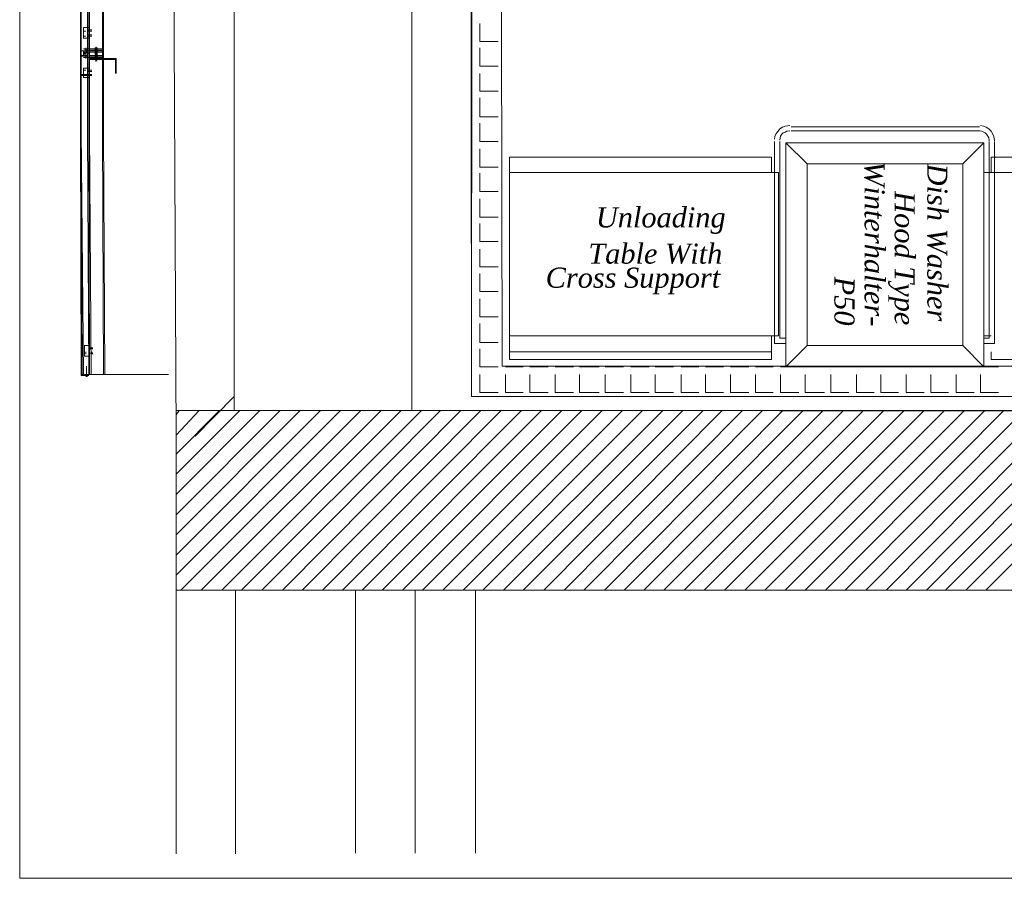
# Model space of a CAD drawing. Header units: millimetres. Extents: x 140304 to 319987, y -10756 to 142544.
# Tile 15 of 203: x 140304 to 143601, y 66071 to 68944. Entities that reach past the tile are written whole.
import ezdxf

# ---------------------------------------------------------------- set-up
doc = ezdxf.new("R2010")
doc.units = ezdxf.units.MM
doc.header["$LTSCALE"] = 10
doc.layers.get('0').update_dxf_attribs({"linetype": 'CONTINUOUS'})
for name, color, linetype, lineweight in [('A wall', 1, 'CONTINUOUS', 15), ('ele_15', 34, 'CONTINUOUS', 15), ('EQUIPMENT', 13, 'CONTINUOUS', 18), ('T', 2, 'CONTINUOUS', 20)]:
    doc.layers.add(name, color=color, linetype=linetype, lineweight=lineweight)
doc.layers.add('hatch', color=7, linetype='CONTINUOUS', lineweight=0, true_color=0x919191)
doc.layers.add('TEXT', color=150, linetype='CONTINUOUS')
doc.styles.get("Standard").update_dxf_attribs({"font": 'verdana.ttf'})

# ---------------------------------------------------------------- blocks, each defined once
blk = doc.blocks.new('Base lucknow')
for points in [[(141820.1, 91656.9), (141817.2, 87578.4)], [(140507.6, 88653.6), (140507.6, 89884.6)], [(140507.6, 88653.6), (140507.6, 89884.6)], [(140510.6, 88656.6), (140510.6, 89884.6)], [(140510.6, 88656.6), (140510.6, 89884.6)], [(140531.3, 88656.6), (140531.3, 89884.6)], [(140535.8, 88656.6), (140535.8, 89884.6)], [(140538.7, 88656.6), (140538.7, 89884.6)], [(140581.8, 88656.6), (140581.8, 89884.6)], [(140584.7, 88656.6), (140584.7, 89884.6)], [(140518, 88778.2), (140518, 88813.8)], [(140518, 88813.8), (140535.8, 88813.8)], [(140525.4, 88801.9), (140518, 88801.9)], [(140525.4, 88784.2), (140518, 88784.2)], [(140531.3, 88778.2), (140531.3, 88813.8)], [(140531.3, 88806.4), (140531.3, 88799)], [(140531.3, 88799), (140531.3, 88806.4)], [(140531.3, 88806.4), (140531.3, 88799)], [(140531.3, 88799), (140531.3, 88806.4)], [(140531.3, 88806.4), (140546.1, 88806.4)], [(140531.3, 88801.9), (140546.1, 88801.9)], [(140531.3, 88781.2), (140531.3, 88791.6)], [(140531.3, 88791.6), (140531.3, 88781.2)], [(140531.3, 88781.2), (140531.3, 88791.6)], [(140531.3, 88791.6), (140531.3, 88781.2)], [(140531.3, 88788.7), (140546.1, 88788.7)], [(140531.3, 88784.2), (140546.1, 88784.2)], [(140535.8, 88813.8), (140535.8, 88778.2)], [(140535.8, 88778.2), (140518, 88778.2)], [(140538.7, 88735.3), (140507.6, 88735.3)], [(140531.3, 88720.4), (140507.6, 88720.4)], [(140507.6, 88720.4), (140507.6, 88443.1)], [(140531.3, 88720.4), (140507.6, 88720.4)], [(140507.6, 88720.4), (140507.6, 88443.1)], [(140535.8, 88742.7), (140518, 88742.7)], [(140518, 88742.7), (140531.3, 88738.2)], [(140518, 88735.3), (140518, 88720.4)], [(140531.3, 88735.3), (140518, 88735.3)], [(140518, 88724.8), (140518, 88730.8)], [(140518, 88730.8), (140525.4, 88730.8)], [(140525.4, 88724.8), (140518, 88724.8)], [(140518, 88720.4), (140531.3, 88720.4)], [(140520.9, 88735.3), (140531.3, 88735.3)], [(140520.9, 88723.3), (140520.9, 88732.2)], [(140520.9, 88723.3), (140520.9, 88732.2)], [(140520.9, 88723.3), (140520.9, 88732.2)], [(140520.9, 88723.3), (140520.9, 88732.2)], [(140531.3, 88720.4), (140520.9, 88720.4)], [(140520.9, 88720.4), (140528.4, 88720.4)], [(140523.9, 88723.3), (140523.9, 88733.7)], [(140523.9, 88723.3), (140523.9, 88732.2)], [(140523.9, 88723.3), (140523.9, 88732.2)], [(140523.9, 88723.3), (140523.9, 88732.2)], [(140525.4, 88735.3), (140525.4, 88745.6)], [(140525.4, 88720.4), (140525.4, 88710)], [(140526.9, 88723.3), (140528.4, 88733.7)], [(140531.3, 88738.2), (140531.3, 88724.8)], [(140531.3, 88735.3), (140531.3, 88720.4)], [(140531.3, 88720.4), (140531.3, 88735.3)], [(140531.3, 88717.4), (140531.3, 88735.3)], [(140531.3, 88727.8), (140538.7, 88727.8)], [(140531.3, 88727.8), (140538.7, 88727.8)], [(140535.8, 88717.4), (140535.8, 88742.7)], [(140535.8, 88742.7), (140584.7, 88742.7)], [(140535.8, 88724.8), (140535.8, 88742.7)], [(140535.8, 88735.3), (140535.8, 88713)], [(140535.8, 88735.3), (140535.8, 88710)], [(140584.7, 88735.3), (140535.8, 88735.3)], [(140538.7, 88720.4), (140538.7, 88738.2)], [(140538.7, 88738.2), (140581.8, 88738.2)], [(140538.7, 88730.8), (140538.7, 88713)], [(140581.8, 88730.8), (140538.7, 88730.8)], [(140581.8, 88720.4), (140538.7, 88720.4)], [(140564, 88745.6), (140556.6, 88745.6)], [(140556.6, 88738.2), (140556.6, 88745.6)], [(140556.6, 88738.2), (140564, 88738.2)], [(140556.6, 88735.3), (140564, 88735.3)], [(140556.6, 88707), (140556.6, 88735.3)], [(140556.6, 88735.3), (140564, 88735.3)], [(140564, 88735.3), (140556.6, 88735.3)], [(140561, 88702.6), (140561, 88748.5)], [(140561, 88745.6), (140561, 88738.2)], [(140561, 88745.6), (140561, 88738.2)], [(140561, 88735.3), (140561, 88707)], [(140561, 88735.3), (140561, 88707)], [(140564, 88745.6), (140564, 88738.2)], [(140564, 88735.3), (140564, 88707)], [(140581.8, 88738.2), (140581.8, 88720.4)], [(140581.8, 88713), (140581.8, 88730.8)], [(140584.7, 88742.7), (140584.7, 88717.4)], [(140584.7, 88710), (140584.7, 88735.3)], [(140531.3, 88717.4), (140510.6, 88717.4)], [(140510.6, 88717.4), (140510.6, 88443.1)], [(140531.3, 88717.4), (140510.6, 88717.4)], [(140510.6, 88717.4), (140510.6, 88443.1)], [(140518, 88717.4), (140531.3, 88717.4)], [(140535.8, 88713), (140518, 88713)], [(140531.3, 88717.4), (140531.3, 88443.1)], [(140584.7, 88717.4), (140535.8, 88717.4)], [(140535.8, 88710), (140535.8, 88440.1)], [(140535.8, 88710), (140584.7, 88710)], [(140538.7, 88713), (140581.8, 88713)], [(140538.7, 88710), (140538.7, 88440.1)], [(140627.7, 88710), (140538.7, 88710)], [(140538.7, 88707), (140624.8, 88707)], [(140564, 88707), (140556.6, 88707)], [(140564, 88707), (140556.6, 88707)], [(140556.6, 88707), (140564, 88707)], [(140564, 88702.6), (140556.6, 88702.6)], [(140581.8, 88710), (140581.8, 88440.1)], [(140584.7, 88710), (140584.7, 88440.1)], [(140624.8, 88707), (140624.8, 88659.6)], [(140627.7, 88659.6), (140627.7, 88710)], [(140531.3, 88653.6), (140507.6, 88653.6)], [(140531.3, 88653.6), (140507.6, 88653.6)], [(140531.3, 88656.6), (140510.6, 88656.6)], [(140531.3, 88656.6), (140510.6, 88656.6)], [(140535.8, 88677.4), (140518, 88677.4)], [(140518, 88677.4), (140518, 88646.2)], [(140525.4, 88671.4), (140518, 88671.4)], [(140525.4, 88653.6), (140518, 88653.6)], [(140531.3, 88677.4), (140531.3, 88646.2)], [(140531.3, 88674.4), (140531.3, 88667)], [(140531.3, 88667), (140531.3, 88674.4)], [(140531.3, 88674.4), (140531.3, 88667)], [(140531.3, 88667), (140531.3, 88674.4)], [(140531.3, 88671.4), (140546.1, 88671.4)], [(140531.3, 88667), (140546.1, 88667)], [(140531.3, 88649.2), (140531.3, 88656.6)], [(140531.3, 88656.6), (140531.3, 88649.2)], [(140531.3, 88649.2), (140531.3, 88656.6)], [(140531.3, 88656.6), (140531.3, 88649.2)], [(140531.3, 88656.6), (140546.1, 88656.6)], [(140531.3, 88653.6), (140546.1, 88653.6)], [(140535.8, 88646.2), (140535.8, 88677.4)], [(140518, 88646.2), (140535.8, 88646.2)], [(140513.5, 87649.6), (140507.6, 88468.3)], [(140510.6, 87649.6), (140507.6, 88468.3)], [(140513.5, 87652.6), (140510.6, 88468.3)], [(140518, 87652.6), (140510.6, 88468.3)], [(140535.8, 87652.6), (140531.3, 88468.3)], [(140538.7, 87652.6), (140535.8, 88468.3)], [(140543.2, 87652.6), (140538.7, 88468.3)], [(140584.7, 87652.6), (140581.8, 88468.3)], [(140589.2, 87652.6), (140584.7, 88468.3)], [(140520.9, 87713.3), (140520.9, 87749)], [(140520.9, 87749), (140538.7, 87749)], [(140535.8, 87713.3), (140535.8, 87749)], [(140535.8, 87746), (140535.8, 87738.6)], [(140535.8, 87738.6), (140535.8, 87746)], [(140535.8, 87746), (140535.8, 87738.6)], [(140535.8, 87738.6), (140535.8, 87746)], [(140535.8, 87741.6), (140549.2, 87741.6)], [(140535.8, 87738.6), (140549.2, 87738.6)], [(140538.7, 87749), (140538.7, 87713.3)], [(140538.7, 87713.3), (140520.9, 87713.3)], [(140525.4, 87728.2), (140525.4, 87720.8)], [(140535.8, 87720.8), (140535.8, 87728.2)], [(140535.8, 87728.2), (140535.8, 87720.8)], [(140535.8, 87720.8), (140535.8, 87728.2)], [(140535.8, 87728.2), (140535.8, 87720.8)], [(140535.8, 87723.8), (140549.2, 87723.8)], [(140535.8, 87723.8), (140549.2, 87723.8)], [(140538.7, 87720.8), (140538.7, 87728.2)], [(140538.7, 87720.8), (140538.7, 87728.2)], [(140543.2, 87720.8), (140543.2, 87728.2)], [(140543.2, 87720.8), (140543.2, 87728.2)], [(140546.1, 87720.8), (140546.1, 87728.2)], [(140546.1, 87720.8), (140546.1, 87728.2)], [(140549.2, 87720.8), (140546.1, 87728.2)], [(140528.4, 87645.2), (140528.4, 87680.7)], [(140535.8, 87649.6), (140510.6, 87649.6)], [(140535.8, 87652.6), (140513.5, 87652.6)], [(140535.8, 87649.6), (140513.5, 87649.6)], [(140535.8, 87652.6), (140518, 87652.6)], [(140538.7, 87652.6), (140520.9, 87652.6)], [(140520.9, 87652.6), (140535.8, 87652.6)], [(140525.4, 87649.6), (140531.3, 87649.6)], [(140531.3, 87645.2), (140525.4, 87645.2)], [(140538.7, 87652.6), (140589.2, 87652.6)], [(140589.2, 87652.6), (140802.8, 87652.6)], [(140828, 87532.4), (159965.8, 87532.4)], [(145913.4, 87528), (141827.5, 87532.4)], [(140828, 86930.3), (140828, 87528)], [(149462.5, 86930.3), (140828, 86930.3)], [(140828, 86930.3), (140828, 86047.9)], [(141026.7, 86930.3), (141026.7, 86047.9)], [(141026.7, 86930.3), (141026.7, 86047.9)], [(141429.2, 86930.3), (141429.2, 86050.8)], [(141628.9, 86930.3), (141628.9, 86050.8)], [(141628.9, 86930.3), (141628.9, 86050.8)], [(141830.6, 86930.3), (141830.6, 86050.8)], [(141830.6, 86930.3), (141830.6, 86050.8)]]:
    blk.add_lwpolyline(points)
at = {"layer": 'A wall', "ltscale": 0.25}
for points in [[(140828, 87446.4), (140762.7, 100502.1)], [(141919.5, 87680.7), (141912.1, 91756.3)], [(141817.2, 87581.4), (141812.7, 91656.9)], [(141022.2, 91453.8), (141022.2, 87532.4)], [(141617, 91453.8), (141617, 87532.4)], [(152566.6, 87680.7), (141919.5, 87680.7)], [(141817.2, 87578.4), (152566.6, 87578.4)], [(140828, 87532.4), (159965.8, 87532.4)], [(140828, 86930.3), (140828, 87528)], [(149462.5, 86930.3), (140828, 86930.3)]]:
    blk.add_lwpolyline(points, dxfattribs=at)
at = {"layer": 'EQUIPMENT'}
for points in [[(142837.5, 88459.4), (142833.1, 88449)], [(142843.5, 88466.8), (142837.5, 88459.4)], [(142849.4, 88474.2), (142843.5, 88466.8)], [(142858.3, 88480.2), (142849.4, 88474.2)], [(142856.8, 88456.4), (142852.4, 88450.5)], [(142861.3, 88460.8), (142856.8, 88456.4)], [(142867.2, 88483.1), (142858.3, 88480.2)], [(142867.2, 88463.8), (142861.3, 88460.8)], [(142883.5, 88486), (142867.2, 88483.1)], [(142873.2, 88466.8), (142867.2, 88463.8)], [(142883.5, 88468.3), (142873.2, 88466.8)], [(142888, 88481.6), (143518.3, 88481.6)], [(142888, 88468.3), (143518.3, 88468.3)], [(143525.7, 88466.8), (143519.7, 88468.3)], [(143531.6, 88483.1), (143521.3, 88486)], [(143533.1, 88463.8), (143525.7, 88466.8)], [(143540.5, 88480.2), (143531.6, 88483.1)], [(143537.6, 88460.8), (143533.1, 88463.8)], [(143542, 88456.4), (143537.6, 88460.8)], [(143549.4, 88474.2), (143540.5, 88480.2)], [(143546.5, 88450.5), (143542, 88456.4)], [(143556.8, 88466.8), (143549.4, 88474.2)], [(143561.3, 88459.4), (143556.8, 88466.8)], [(143565.7, 88449), (143561.3, 88459.4)], [(142833.1, 88449), (142831.6, 88440.1)], [(142831.6, 88432.7), (142831.6, 87756.4)], [(142850.9, 88444.5), (142849.4, 88437.1)], [(142849.4, 88432.7), (142849.4, 87774.2)], [(142852.4, 88450.5), (142850.9, 88444.5)], [(142870.1, 88428.2), (143533.1, 88428.2)], [(142870.1, 87677.8), (142870.1, 88428.2)], [(142941.4, 88357.1), (142870.1, 88428.2)], [(143461.9, 88357.1), (143533.1, 88428.2)], [(143533.1, 88428.2), (143533.1, 87677.8)], [(143549.4, 88444.5), (143546.5, 88450.5)], [(143550.9, 88434.2), (143549.4, 88444.5)], [(143550.9, 88432.7), (143550.9, 87774.2)], [(143568.7, 88434.2), (143565.7, 88449)], [(143568.7, 88432.7), (143568.7, 87756.4)], [(142821.2, 88379.3), (141944.7, 88379.3)], [(141944.7, 88379.3), (141944.7, 87703)], [(142821.2, 88328.9), (142821.2, 88379.3)], [(142941.4, 88357.1), (143461.9, 88357.1)], [(142941.4, 87749), (142941.4, 88357.1)], [(143461.9, 88357.1), (143461.9, 87749)], [(143556.8, 88379.3), (144382.9, 88379.3)], [(143556.8, 88328.9), (143556.8, 88379.3)], [(141944.7, 88328.9), (142821.2, 88328.9)], [(142821.2, 88328.9), (142845, 88328.9)], [(142845, 88328.9), (142845, 87781.6)], [(143533.1, 87781.6), (143533.1, 88328.9)], [(143533.1, 88328.9), (144382.9, 88328.9)], [(144382.9, 88328.9), (143556.8, 88328.9)], [(141944.7, 87781.6), (142821.2, 87781.6)], [(142821.2, 87781.6), (142821.2, 87728.2)], [(142821.2, 87781.6), (142845, 87781.6)], [(142849.4, 87774.2), (142870.1, 87774.2)], [(143556.8, 87781.6), (143533.1, 87781.6)], [(143550.9, 87774.2), (143533.1, 87774.2)], [(142831.6, 87756.4), (142870.1, 87756.4)], [(142941.4, 87749), (142870.1, 87677.8)], [(143461.9, 87749), (142941.4, 87749)], [(143461.9, 87749), (143533.1, 87677.8)], [(143568.7, 87756.4), (143533.1, 87756.4)], [(142821.2, 87728.2), (141944.7, 87728.2)], [(141944.7, 87703), (142821.2, 87703)], [(142821.2, 87703), (142821.2, 87728.2)], [(143556.8, 87703), (143556.8, 87728.2)], [(144382.9, 87703), (143556.8, 87703)]]:
    blk.add_lwpolyline(points, dxfattribs=at)
at = {"layer": 'hatch', "color": 5, "true_color": 0x0e19f1}
for points in [[(141845.4, 88766.4), (141845.4, 88827.2)], [(141845.4, 88766.4), (141906.1, 88766.4)], [(141845.4, 88684.8), (141845.4, 88745.6)], [(141845.4, 88684.8), (141906.1, 88684.8)], [(141845.4, 88600.2), (141845.4, 88659.6)], [(141845.4, 88600.2), (141906.1, 88600.2)], [(141845.4, 88514.2), (141845.4, 88578)], [(141845.4, 88514.2), (141906.1, 88514.2)], [(141845.4, 88432.7), (141845.4, 88493.4)], [(141845.4, 88432.7), (141906.1, 88432.7)], [(141845.4, 88346.6), (141845.4, 88407.4)], [(141845.4, 88346.6), (141906.1, 88346.6)], [(141845.4, 88265.1), (141845.4, 88325.9)], [(141845.4, 88265.1), (141906.1, 88265.1)], [(141845.4, 88179.1), (141845.4, 88239.9)], [(141845.4, 88179.1), (141906.1, 88179.1)], [(141845.4, 88097.5), (141845.4, 88158.3)], [(141845.4, 88097.5), (141906.1, 88097.5)], [(141845.4, 88012.9), (141845.4, 88072.3)], [(141845.4, 88012.9), (141906.1, 88012.9)], [(141845.4, 87929.9), (141845.4, 87990.7)], [(141845.4, 87929.9), (141906.1, 87929.9)], [(141845.4, 87845.4), (141845.4, 87906.1)], [(141845.4, 87845.4), (141906.1, 87845.4)], [(141845.4, 87759.3), (141845.4, 87823.2)], [(141845.4, 87759.3), (141906.1, 87759.3)], [(141845.4, 87677.8), (141845.4, 87738.6)], [(141845.4, 87677.8), (141906.1, 87677.8)], [(141931.4, 87677.8), (141990.7, 87677.8)], [(142012.9, 87677.8), (142073.7, 87677.8)], [(142097.5, 87677.8), (142158.3, 87677.8)], [(142179.1, 87677.8), (142244.3, 87677.8)], [(142265.1, 87677.8), (142325.9, 87677.8)], [(142351.1, 87677.8), (142411.9, 87677.8)], [(142432.7, 87677.8), (142493.5, 87677.8)], [(142518.7, 87677.8), (142578, 87677.8)], [(142600.2, 87677.8), (142661, 87677.8)], [(142684.8, 87677.8), (142745.6, 87677.8)], [(142767.8, 87677.8), (142827.2, 87677.8)], [(142852.4, 87677.8), (142913.2, 87677.8)], [(143533.1, 87677.8), (142870.1, 87677.8)], [(142934, 87677.8), (142999.2, 87677.8)], [(143020, 87677.8), (143080.8, 87677.8)], [(143106, 87677.8), (143165.3, 87677.8)], [(143187.5, 87677.8), (143246.9, 87677.8)], [(143272.1, 87677.8), (143332.9, 87677.8)], [(143355.1, 87677.8), (143414.5, 87677.8)], [(143439.7, 87677.8), (143500.5, 87677.8)], [(143521.3, 87677.8), (143582, 87677.8)], [(141845.4, 87591.8), (141845.4, 87652.6)], [(141931.4, 87591.8), (141931.4, 87652.6)], [(142012.9, 87591.8), (142012.9, 87652.6)], [(142097.5, 87591.8), (142097.5, 87652.6)], [(142179.1, 87591.8), (142179.1, 87652.6)], [(142265.1, 87591.8), (142265.1, 87652.6)], [(142351.1, 87591.8), (142351.1, 87652.6)], [(142432.7, 87591.8), (142432.7, 87652.6)], [(142518.7, 87591.8), (142518.7, 87652.6)], [(142600.2, 87591.8), (142600.2, 87652.6)], [(142684.8, 87591.8), (142684.8, 87652.6)], [(142767.8, 87591.8), (142767.8, 87652.6)], [(142852.4, 87591.8), (142852.4, 87652.6)], [(142934, 87591.8), (142934, 87652.6)], [(143020, 87591.8), (143020, 87652.6)], [(143106, 87591.8), (143106, 87652.6)], [(143187.5, 87591.8), (143187.5, 87652.6)], [(143272.1, 87591.8), (143272.1, 87652.6)], [(143355.1, 87591.8), (143355.1, 87652.6)], [(143439.7, 87591.8), (143439.7, 87652.6)], [(143521.3, 87591.8), (143521.3, 87652.6)], [(141845.4, 87591.8), (141906.1, 87591.8)], [(141931.4, 87591.8), (141990.7, 87591.8)], [(142012.9, 87591.8), (142073.7, 87591.8)], [(142097.5, 87591.8), (142158.3, 87591.8)], [(142179.1, 87591.8), (142244.3, 87591.8)], [(142265.1, 87591.8), (142325.9, 87591.8)], [(142351.1, 87591.8), (142411.9, 87591.8)], [(142432.7, 87591.8), (142493.5, 87591.8)], [(142518.7, 87591.8), (142578, 87591.8)], [(142600.2, 87591.8), (142661, 87591.8)], [(142684.8, 87591.8), (142745.6, 87591.8)], [(142767.8, 87591.8), (142827.2, 87591.8)], [(142852.4, 87591.8), (142913.2, 87591.8)], [(142934, 87591.8), (142999.2, 87591.8)], [(143020, 87591.8), (143080.8, 87591.8)], [(143106, 87591.8), (143165.3, 87591.8)], [(143187.5, 87591.8), (143246.9, 87591.8)], [(143272.1, 87591.8), (143332.9, 87591.8)], [(143355.1, 87591.8), (143414.5, 87591.8)], [(143439.7, 87591.8), (143500.5, 87591.8)], [(143521.3, 87591.8), (143582, 87591.8)]]:
    blk.add_lwpolyline(points, dxfattribs=at)
at = {"layer": 'hatch'}
for points in [[(140891.7, 87446.4), (141022.2, 87578.4)], [(140828, 87517.6), (140838.3, 87532.4)], [(140828, 87449.4), (140905.1, 87532.4)], [(140828, 87385.6), (140973.3, 87532.4)], [(140828, 87318.8), (141041.5, 87532.4)], [(140828, 87250.6), (141108.2, 87532.4)], [(140828, 87182.5), (141176.5, 87532.4)], [(140828, 87115.7), (141243.3, 87532.4)], [(140828, 87047.5), (141311.4, 87532.4)], [(140828, 86980.7), (141378.2, 87532.4)], [(140844.3, 86930.3), (141446.4, 87532.4)], [(140912.5, 86930.3), (141514.6, 87532.4)], [(140980.7, 86930.3), (141581.3, 87532.4)], [(141047.4, 86930.3), (141649.6, 87532.4)], [(141115.7, 86930.3), (141713.4, 87532.4)], [(141183.9, 86930.3), (141781.5, 87532.4)], [(141250.7, 86930.3), (141848.3, 87532.4)], [(141318.8, 86930.3), (141916.6, 87532.4)], [(141385.6, 86930.3), (141984.8, 87532.4)], [(141450.9, 86930.3), (142051.5, 87532.4)], [(141517.6, 86930.3), (142119.7, 87532.4)], [(141585.8, 86930.3), (142186.5, 87532.4)], [(141652.6, 86930.3), (142254.7, 87532.4)], [(141720.8, 86930.3), (142322.9, 87532.4)], [(141789, 86930.3), (142389.6, 87532.4)], [(141855.7, 86930.3), (142457.9, 87532.4)], [(141924, 86930.3), (142524.6, 87532.4)], [(141990.7, 86930.3), (142592.8, 87532.4)], [(142058.9, 86930.3), (142656.6, 87532.4)], [(142127.1, 86930.3), (142724.8, 87532.4)], [(142193.9, 86930.3), (142791.6, 87532.4)], [(142262.1, 86930.3), (142859.8, 87532.4)], [(142328.8, 86930.3), (142928, 87532.4)], [(142394.1, 86930.3), (142994.7, 87532.4)], [(142460.8, 86930.3), (143062.9, 87532.4)], [(142529, 86930.3), (143129.7, 87532.4)], [(142595.8, 86930.3), (143198, 87532.4)], [(142664.1, 86930.3), (143266.2, 87532.4)], [(142732.2, 86930.3), (143332.9, 87532.4)], [(142799, 86930.3), (143401.1, 87532.4)], [(142867.2, 86930.3), (143467.9, 87532.4)], [(142934, 86930.3), (143536.1, 87532.4)], [(143002.1, 86930.3), (143599.9, 87532.4)], [(143068.9, 86930.3), (143668.1, 87532.4)], [(143137.1, 86930.3), (143734.8, 87532.4)], [(143205.4, 86930.3), (143803, 87532.4)], [(143272.1, 86930.3), (143871.3, 87532.4)], [(143340.3, 86930.3), (143938, 87532.4)], [(143404, 86930.3), (144006.2, 87532.4)], [(143472.3, 86930.3), (144073, 87532.4)], [(143539.1, 86930.3), (144141.2, 87532.4)]]:
    blk.add_lwpolyline(points, dxfattribs=at)
at = {"layer": 'T'}
for points in [[(140304.4, 100502.1), (140304.4, 85966.3)], [(140304.4, 85966.3), (167058.2, 85966.3)]]:
    blk.add_lwpolyline(points, dxfattribs=at)
at = {"layer": 'TEXT', "char_height": 67.265, "attachment_point": 1, "rotation": 270}
for s, insert in [('{\\fTimes New Roman|b0|i1|c0|p18;Winterhalter-}', (143200.6, 88366.6)), ('{\\fTimes New Roman|b0|i1|c0|p18;Dish Washer}', (143410.8, 88358.2)), ('{\\fTimes New Roman|b0|i1|c0|p18;Hood Type}', (143301.5, 88265.7)), ('{\\fTimes New Roman|b0|i1|c0|p18;P50}', (143099.7, 87979.8))]:
    blk.add_mtext(s, dxfattribs=dict(at, insert=insert))
at = {"layer": 'TEXT', "char_height": 67.265, "attachment_point": 7}
for s, insert in [('{\\fTimes New Roman|b0|i1|c0|p18;Unloading}', (142233.6, 88122.7)), ('{\\fTimes New Roman|b0|i1|c0|p18;Table With}', (142208.4, 88021.8)), ('{\\fTimes New Roman|b0|i1|c0|p18;Cross Support}', (142065.5, 87920.9))]:
    blk.add_mtext(s, dxfattribs=dict(at, insert=insert))

msp = doc.modelspace()

# ---------------------------------------------------------------- block references
at = {"layer": 'ele_15'}
msp.add_blockref('Base lucknow', (0, -19895.7), dxfattribs=at)

doc.saveas('drawing.dxf')
